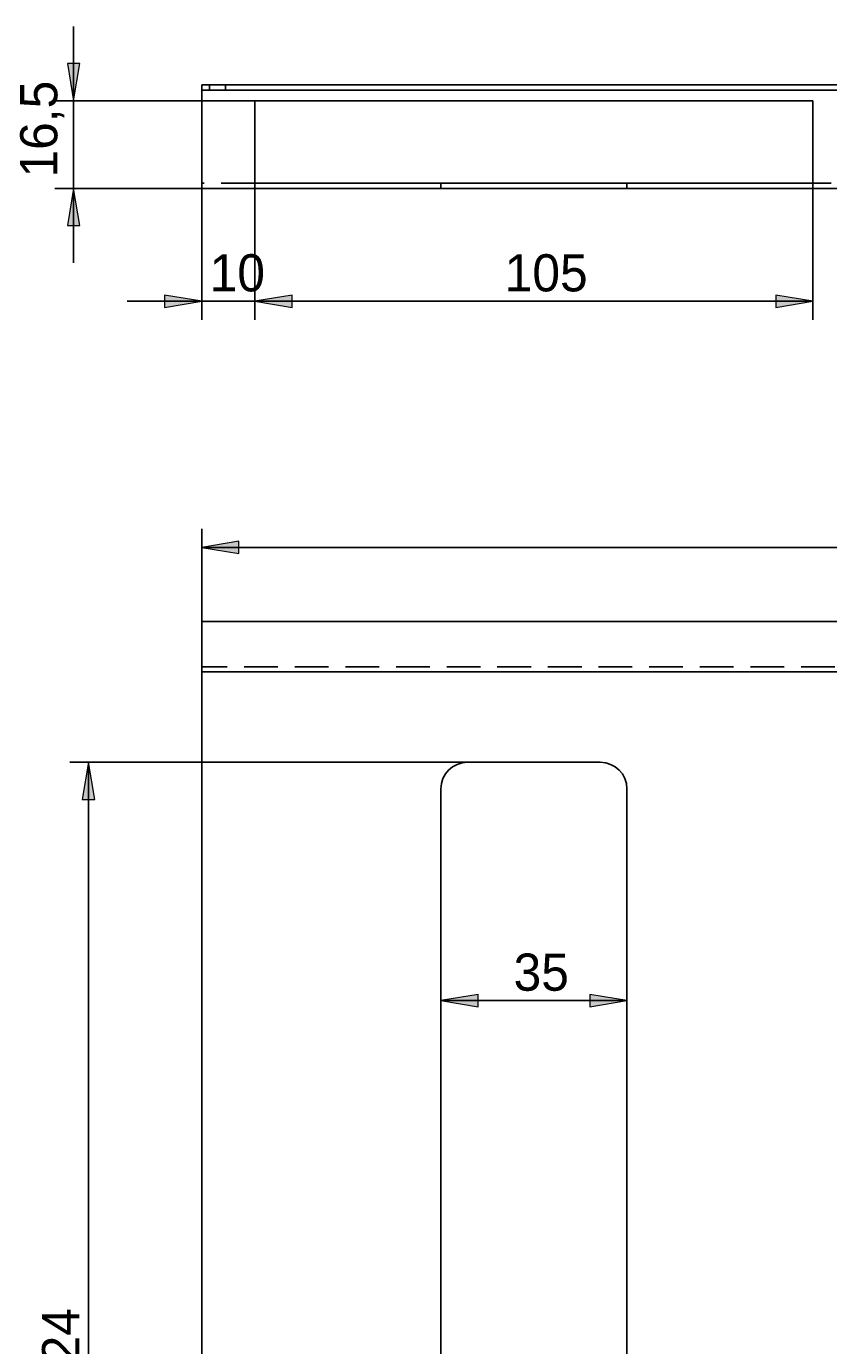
# Model space of a CAD drawing. Header units: millimetres. Extents: x -12 to 201, y 67 to 209.
# Tile 2 of 5: x 11 to 53, y 135 to 204. Entities that reach past the tile are written whole.
import ezdxf

# ---------------------------------------------------------------- set-up
doc = ezdxf.new("R2010")
doc.units = ezdxf.units.MM
doc.header["$MEASUREMENT"] = 0
for name, pattern in [('AI-Linetype-3', [2.638661, 1.759107, -0.879554]), ('AI-Linetype-4', [2.638661, 1.759107, -0.879554]), ('AI-Linetype-5', [2.638661, 1.759107, -0.879554]), ('AI-Linetype-6', [2.638661, 1.759107, -0.879554]), ('AI-Linetype-9', [2.638661, 1.759107, -0.879554])]:
    doc.linetypes.add(name, pattern=pattern)
doc.layers.add('Default', color=7, linetype='Continuous', lineweight=0)
doc.layers.add('GLASHALTER', color=7, linetype='Continuous', lineweight=0)

# ---------------------------------------------------------------- blocks, each defined once
blk = doc.blocks.new('Block_4')
at = {"layer": 'Default', "true_color": 0x000000, "transparency": 33554687}
blk.add_hatch(color=18, dxfattribs=at).paths.add_polyline_path([(22.325, 177.286), (20.386, 176.963), (22.325, 176.64)])
at = {"layer": 'Default', "color": 18, "lineweight": 25, "true_color": 0x000000}
for p, q in [((20.386, 136.81), (20.386, 177.933)), ((20.386, 176.963), (92.966, 176.963))]:
    blk.add_line(p, q, dxfattribs=at)
at = {"layer": 'Default'}
blk.add_lwpolyline([(22.325, 177.286), (20.386, 176.963), (22.325, 176.64)], close=True, dxfattribs=at)
blk = doc.blocks.new('Block_5')
at = {"layer": 'Default', "true_color": 0x000000, "transparency": 33554687}
for points in [[(34.791, 153.009), (34.791, 153.656), (32.852, 153.332)], [(40.609, 153.009), (42.548, 153.332), (40.609, 153.656)]]:
    blk.add_hatch(color=18, dxfattribs=at).paths.add_polyline_path(points)
at = {"layer": 'Default', "color": 18, "lineweight": 25, "true_color": 0x000000}
blk.add_line((32.852, 153.332), (42.548, 153.332), dxfattribs=at)
at = {"layer": 'Default'}
for points in [[(34.791, 153.009), (34.791, 153.656), (32.852, 153.332)], [(40.609, 153.009), (42.548, 153.332), (40.609, 153.656)]]:
    blk.add_lwpolyline(points, close=True, dxfattribs=at)
at = {"layer": 'Default', "insert": (36.642, 153.817), "char_height": 0.2, "attachment_point": 7}
blk.add_mtext('\\C18;\\c0;\\FMyriad Pro|b0|i0|c1;\\H1.939173;\\W1.000000;35', dxfattribs=at)
blk = doc.blocks.new('Block_6')
at = {"layer": 'Default', "true_color": 0x000000, "transparency": 33554687}
for points in [[(18.447, 189.482), (20.386, 189.805), (18.447, 190.128)], [(25.095, 189.482), (25.095, 190.128), (23.156, 189.805)]]:
    blk.add_hatch(color=18, dxfattribs=at).paths.add_polyline_path(points)
at = {"layer": 'Default', "color": 18, "lineweight": 25, "true_color": 0x000000}
for p, q in [((20.386, 196.243), (20.386, 188.835)), ((23.156, 196.243), (23.156, 188.835)), ((16.507, 189.805), (27.034, 189.805))]:
    blk.add_line(p, q, dxfattribs=at)
at = {"layer": 'Default'}
for points in [[(18.447, 189.482), (20.386, 189.805), (18.447, 190.128)], [(25.095, 189.482), (25.095, 190.128), (23.156, 189.805)]]:
    blk.add_lwpolyline(points, close=True, dxfattribs=at)
at = {"layer": 'Default', "insert": (20.801, 190.29), "char_height": 0.2, "attachment_point": 7}
blk.add_mtext('\\C18;\\c0;\\FMyriad Pro|b0|i0|c1;\\H1.939173;\\W1.000000;10', dxfattribs=at)
blk = doc.blocks.new('Block_7')
at = {"layer": 'Default', "true_color": 0x000000, "transparency": 33554687}
for points in [[(25.095, 189.482), (25.095, 190.128), (23.156, 189.805)], [(50.304, 189.482), (52.244, 189.805), (50.304, 190.128)]]:
    blk.add_hatch(color=18, dxfattribs=at).paths.add_polyline_path(points)
at = {"layer": 'Default', "color": 18, "lineweight": 25, "true_color": 0x000000}
for p, q in [((23.156, 196.243), (23.156, 188.835)), ((52.244, 196.243), (52.244, 188.835)), ((23.156, 189.805), (52.244, 189.805))]:
    blk.add_line(p, q, dxfattribs=at)
at = {"layer": 'Default'}
for points in [[(25.095, 189.482), (25.095, 190.128), (23.156, 189.805)], [(50.304, 189.482), (52.244, 189.805), (50.304, 190.128)]]:
    blk.add_lwpolyline(points, close=True, dxfattribs=at)
at = {"layer": 'Default', "insert": (36.179, 190.29), "char_height": 0.2, "attachment_point": 7}
blk.add_mtext('\\C18;\\c0;\\FMyriad Pro|b0|i0|c1;\\H1.939173;\\W1.000000;105', dxfattribs=at)
blk = doc.blocks.new('Block_8')
at = {"layer": 'Default', "true_color": 0x000000, "transparency": 33554687}
for points in [[(13.386, 202.199), (13.709, 200.26), (14.033, 202.199)], [(13.386, 193.75), (14.033, 193.75), (13.709, 195.689)]]:
    blk.add_hatch(color=18, dxfattribs=at).paths.add_polyline_path(points)
at = {"layer": 'Default', "color": 18, "lineweight": 25, "true_color": 0x000000}
for p, q in [((13.709, 191.811), (13.709, 204.139)), ((23.156, 200.26), (12.74, 200.26)), ((25.926, 195.689), (12.74, 195.689))]:
    blk.add_line(p, q, dxfattribs=at)
at = {"layer": 'Default'}
for points in [[(13.386, 202.199), (13.709, 200.26), (14.033, 202.199)], [(13.386, 193.75), (14.033, 193.75), (13.709, 195.689)]]:
    blk.add_lwpolyline(points, close=True, dxfattribs=at)
at = {"layer": 'Default', "insert": (13.225, 196.256), "char_height": 0.2, "attachment_point": 7, "rotation": 90}
blk.add_mtext('\\C18;\\c0;\\FMyriad Pro|b0|i0|c1;\\H1.939173;\\W1.000000;16,5', dxfattribs=at)
blk = doc.blocks.new('Block_9')
at = {"layer": 'Default', "true_color": 0x000000, "transparency": 33554687}
for points in [[(14.166, 163.82), (14.812, 163.82), (14.489, 165.759)], [(14.166, 105.644), (14.489, 103.705), (14.812, 105.644)]]:
    blk.add_hatch(color=18, dxfattribs=at).paths.add_polyline_path(points)
at = {"layer": 'Default', "color": 18, "lineweight": 25, "true_color": 0x000000}
for p, q in [((37.7, 165.759), (13.519, 165.759)), ((14.489, 103.705), (14.489, 165.759)), ((25.926, 103.705), (13.519, 103.705))]:
    blk.add_line(p, q, dxfattribs=at)
at = {"layer": 'Default'}
for points in [[(14.166, 163.82), (14.812, 163.82), (14.489, 165.759)], [(14.166, 105.644), (14.489, 103.705), (14.812, 105.644)]]:
    blk.add_lwpolyline(points, close=True, dxfattribs=at)
at = {"layer": 'Default', "insert": (14.004, 132.969), "char_height": 0.2, "attachment_point": 7, "rotation": 90}
blk.add_mtext('\\C18;\\c0;\\FMyriad Pro|b0|i0|c1;\\H1.939173;\\W1.000000;224', dxfattribs=at)

msp = doc.modelspace()

# ---------------------------------------------------------------- linework, layer by layer
at = {"layer": 'GLASHALTER', "color": 18, "lineweight": 25, "true_color": 0x000000}
for p, q in [((20.386, 201.091), (92.966, 201.091)), ((20.386, 201.091), (20.386, 200.814)), ((20.386, 200.814), (92.966, 200.814)), ((20.386, 200.814), (20.386, 200.537)), ((20.386, 200.537), (20.386, 196.243)), ((23.156, 196.243), (23.156, 200.26)), ((23.156, 200.26), (52.244, 200.26)), ((52.244, 200.26), (52.244, 196.243)), ((20.386, 195.689), (20.386, 196.243)), ((23.156, 196.243), (23.156, 195.689)), ((52.244, 195.689), (52.244, 196.243)), ((23.156, 195.689), (20.386, 195.689)), ((23.156, 195.966), (28.697, 195.966)), ((28.697, 195.689), (23.156, 195.689)), ((28.697, 195.966), (32.852, 195.966)), ((32.852, 195.689), (28.697, 195.689)), ((32.852, 195.966), (34.237, 195.966)), ((32.852, 195.966), (32.852, 195.689)), ((32.852, 195.689), (34.237, 195.689)), ((34.237, 195.966), (41.163, 195.966)), ((34.237, 195.689), (41.163, 195.689)), ((41.163, 195.966), (42.548, 195.966)), ((41.163, 195.689), (42.548, 195.689)), ((42.548, 195.966), (46.703, 195.966)), ((42.548, 195.689), (42.548, 195.966)), ((46.703, 195.689), (42.548, 195.689)), ((46.703, 195.966), (52.244, 195.966)), ((52.244, 195.689), (46.703, 195.689)), ((61.108, 195.689), (52.244, 195.689)), ((20.386, 173.1), (20.386, 171.022)), ((92.966, 173.1), (20.386, 173.1)), ((20.386, 170.468), (20.386, 171.022)), ((20.386, 170.191), (20.386, 170.468)), ((92.966, 170.468), (20.386, 170.468)), ((20.386, 103.428), (20.386, 170.191)), ((34.237, 165.759), (41.163, 165.759)), ((32.852, 107.861), (32.852, 164.374)), ((42.548, 164.374), (42.548, 107.861))]:
    msp.add_line(p, q, dxfattribs=at)
at = {"layer": 'GLASHALTER', "color": 18, "linetype": 'AI-Linetype-5', "lineweight": 25, "true_color": 0x000000}
msp.add_line((20.801, 201.091), (20.801, 200.814), dxfattribs=at)
at = {"layer": 'GLASHALTER', "color": 18, "linetype": 'AI-Linetype-6', "lineweight": 25, "true_color": 0x000000}
msp.add_line((21.632, 200.814), (21.632, 201.091), dxfattribs=at)
at = {"layer": 'GLASHALTER', "color": 18, "linetype": 'AI-Linetype-3', "lineweight": 25, "true_color": 0x000000}
msp.add_line((23.156, 195.966), (20.386, 195.966), dxfattribs=at)
at = {"layer": 'GLASHALTER', "color": 18, "linetype": 'AI-Linetype-4', "lineweight": 25, "true_color": 0x000000}
msp.add_line((61.108, 195.966), (52.244, 195.966), dxfattribs=at)
at = {"layer": 'GLASHALTER', "color": 18, "linetype": 'AI-Linetype-9', "lineweight": 25, "true_color": 0x000000}
msp.add_line((92.966, 170.745), (20.386, 170.745), dxfattribs=at)
at = {"layer": 'GLASHALTER', "color": 18, "lineweight": 25, "true_color": 0x000000}
for points in [[(34.237, 165.759), (33.472, 165.759), (32.852, 165.139), (32.852, 164.374)], [(42.548, 164.374), (42.548, 165.139), (41.928, 165.759), (41.163, 165.759)]]:
    msp.add_open_spline(points, degree=3, dxfattribs=at)

# ---------------------------------------------------------------- block references
at = {"layer": 'Default'}
for name in ['Block_8', 'Block_6', 'Block_7', 'Block_4', 'Block_9', 'Block_5']:
    msp.add_blockref(name, (0, 0), dxfattribs=at)

doc.saveas('drawing.dxf')
